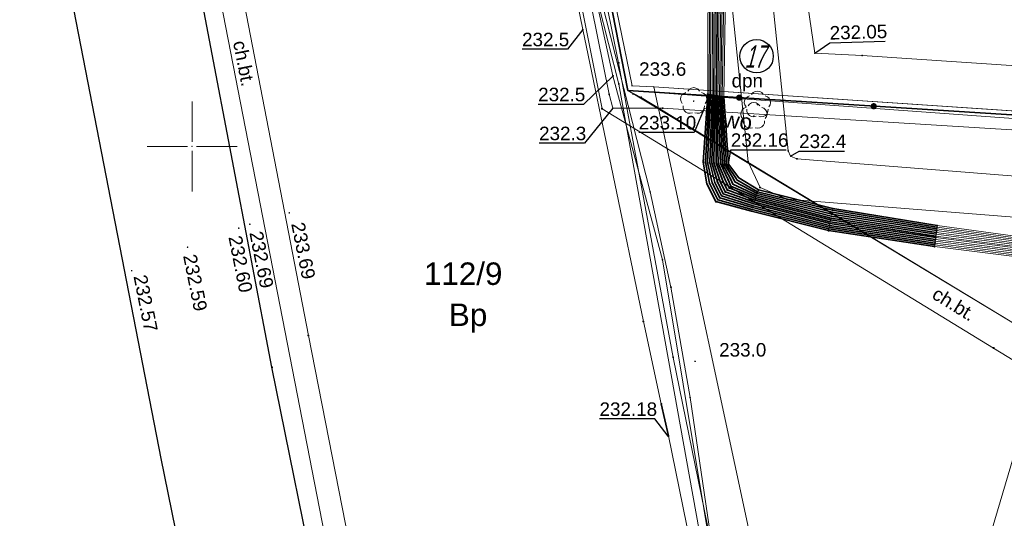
# Model space of a CAD drawing. Header units: metres. Extents: x 6603648 to 6604252, y 5739748 to 5740166.
# Tile 3 of 98: x 6603690 to 6603745, y 5739829 to 5739857. Entities that reach past the tile are written whole.
import ezdxf
from ezdxf.enums import TextEntityAlignment as Align

# ---------------------------------------------------------------- set-up
doc = ezdxf.new("R2010")
doc.units = ezdxf.units.M
doc.header["$PDSIZE"] = 0.75
doc.linetypes.add('ARK_LIN', pattern=[50, 50, 0])
doc.layers.get('0').update_dxf_attribs({"color": 252, "linetype": 'CONTINUOUS'})
for name, color, linetype, lineweight in [('GEPPGD', 252, 'CONTINUOUS', 18), ('GESDZI', 252, 'CONTINUOUS', 18), ('GESDZI_O', 252, 'CONTINUOUS', 18), ('GESUZY', 252, 'CONTINUOUS', 18), ('GESUZY_O', 252, 'CONTINUOUS', 18), ('GSLKOG', 252, 'CONTINUOUS', 35), ('GSLKOU', 252, 'CONTINUOUS', 18), ('GSLKRW', 252, 'CONTINUOUS', 25), ('GSPPRB', 252, 'CONTINUOUS', 18), ('GSPRDL', 252, 'CONTINUOUS', 18), ('GSPWPN', 252, 'CONTINUOUS', 13), ('GSPWPN_O', 252, 'CONTINUOUS', 13), ('GSPWPS', 252, 'CONTINUOUS', 13), ('GSPWPS_O', 252, 'CONTINUOUS', 13), ('GSSINN', 252, 'CONTINUOUS', 18), ('GSSKOD', 252, 'CONTINUOUS', 18), ('GSSKOD_O', 252, 'CONTINUOUS', 18), ('GULENN', 252, 'CONTINUOUS', 18), ('GULEOR', 252, 'CONTINUOUS', 35), ('GULESN', 252, 'CONTINUOUS', 18), ('GULEWN', 252, 'CONTINUOUS', 18), ('GULKSP', 252, 'CONTINUOUS', 18), ('GULWOP', 252, 'CONTINUOUS', 18), ('GULWOP_O', 252, 'CONTINUOUS', 18), ('GUPWNP_O', 252, 'CONTINUOUS', 18), ('GZLESN', 252, 'CONTINUOUS', 18), ('PKT_ARK', 252, 'ARK_LIN', 18)]:
    doc.layers.add(name, color=color, linetype=linetype, lineweight=lineweight)
for name, color, linetype in [('GUPESH', 252, 'CONTINUOUS'), ('GUPESH_O', 252, 'CONTINUOUS'), ('GUPWSH', 252, 'CONTINUOUS'), ('GUPWSH_O', 252, 'CONTINUOUS')]:
    doc.layers.add(name, color=color, linetype=linetype)
doc.styles.add('Arial', font='arial.ttf')
doc.styles.add('GEOS_050', font='GEOS_050', dxfattribs={"oblique": 15, "height": 2.5})

# ---------------------------------------------------------------- blocks, each defined once
blk = doc.blocks.new('GSPPRB0')
blk.add_lwpolyline([(-0.007955, 0.0225), (0.007955, 0.0225), (0.0225, 0.007955), (0.0225, -0.007955), (0.007955, -0.0225), (-0.007955, -0.0225), (-0.0225, -0.007955), (-0.0225, 0.007955)], close=True)
blk = doc.blocks.new('GSPWPS1')
blk.add_hatch(color=256).paths.add_polyline_path([(0, 0.045), (-0.011647, 0.043467), (-0.0225, 0.038971), (-0.03182, 0.03182), (-0.038971, 0.0225), (-0.043467, 0.011647), (-0.045, 0), (-0.043467, -0.011647), (-0.038971, -0.0225), (-0.03182, -0.03182), (-0.0225, -0.038971), (-0.011647, -0.043467), (0, -0.045), (0.011647, -0.043467), (0.0225, -0.038971), (0.03182, -0.03182), (0.038971, -0.0225), (0.043467, -0.011647), (0.045, 0), (0.043467, 0.011647), (0.038971, 0.0225), (0.03182, 0.03182), (0.0225, 0.038971), (0.011647, 0.043467)])
blk = doc.blocks.new('GUPESH1')
blk.add_hatch(color=256).paths.add_polyline_path([(0, 0.045), (-0.011647, 0.043467), (-0.0225, 0.038971), (-0.03182, 0.03182), (-0.038971, 0.0225), (-0.043467, 0.011647), (-0.045, 0), (-0.043467, -0.011647), (-0.038971, -0.0225), (-0.03182, -0.03182), (-0.0225, -0.038971), (-0.011647, -0.043467), (0, -0.045), (0.011647, -0.043467), (0.0225, -0.038971), (0.03182, -0.03182), (0.038971, -0.0225), (0.043467, -0.011647), (0.045, 0), (0.043467, 0.011647), (0.038971, 0.0225), (0.03182, 0.03182), (0.0225, 0.038971), (0.011647, 0.043467)])
blk = doc.blocks.new('GUPWSH1')
blk.add_hatch(color=256).paths.add_polyline_path([(0, 0.045), (-0.011647, 0.043467), (-0.0225, 0.038971), (-0.03182, 0.03182), (-0.038971, 0.0225), (-0.043467, 0.011647), (-0.045, 0), (-0.043467, -0.011647), (-0.038971, -0.0225), (-0.03182, -0.03182), (-0.0225, -0.038971), (-0.011647, -0.043467), (0, -0.045), (0.011647, -0.043467), (0.0225, -0.038971), (0.03182, -0.03182), (0.038971, -0.0225), (0.043467, -0.011647), (0.045, 0), (0.043467, 0.011647), (0.038971, 0.0225), (0.03182, 0.03182), (0.0225, 0.038971), (0.011647, 0.043467)])
blk = doc.blocks.new('GSPWPN1')
blk.add_hatch(color=256).paths.add_polyline_path([(0, 0.045), (-0.011647, 0.043467), (-0.0225, 0.038971), (-0.03182, 0.03182), (-0.038971, 0.0225), (-0.043467, 0.011647), (-0.045, 0), (-0.043467, -0.011647), (-0.038971, -0.0225), (-0.03182, -0.03182), (-0.0225, -0.038971), (-0.011647, -0.043467), (0, -0.045), (0.011647, -0.043467), (0.0225, -0.038971), (0.03182, -0.03182), (0.038971, -0.0225), (0.043467, -0.011647), (0.045, 0), (0.043467, 0.011647), (0.038971, 0.0225), (0.03182, 0.03182), (0.0225, 0.038971), (0.011647, 0.043467)])
blk = doc.blocks.new('GSPRDL1')
blk.add_hatch(color=256).paths.add_polyline_path([(-0.045, 0), (-0.042798, -0.013906), (-0.036406, -0.02645), (-0.02645, -0.036406), (-0.013906, -0.042798), (0, -0.045), (0.013906, -0.042798), (0.02645, -0.036406), (0.036406, -0.02645), (0.042798, -0.013906), (0.045, 0), (0.042798, 0.013906), (0.036406, 0.02645), (0.02645, 0.036406), (0.013906, 0.042798), (0, 0.045), (-0.013906, 0.042798), (-0.02645, 0.036406), (-0.036406, 0.02645), (-0.042798, 0.013906)])
for points in [[(-0.646351, 0.068773), (-0.677512, 0.194901), (-0.663766, 0.324092), (-0.606763, 0.440839), (-0.513345, 0.531129), (-0.394725, 0.584125), (-0.265141, 0.593465)], [(-0.134326, 0.635969), (-0.024001, 0.70458), (0.103115, 0.731429), (0.231763, 0.713292), (0.346501, 0.652348), (0.433559, 0.55591), (0.482485, 0.435555)], [(0.563333, 0.324277), (0.662679, 0.240553), (0.727494, 0.127956), (0.75, 0), (0.727494, -0.127956), (0.662679, -0.240553), (0.563333, -0.324277)], [(-0.265141, -0.593465), (-0.394725, -0.584125), (-0.513345, -0.531129), (-0.606763, -0.440839), (-0.663766, -0.324092), (-0.677512, -0.194901), (-0.646351, -0.068773)], [(0.482485, -0.435555), (0.433559, -0.55591), (0.346501, -0.652348), (0.231763, -0.713292), (0.103115, -0.731429), (-0.024001, -0.70458), (-0.134326, -0.635969)]]:
    blk.add_lwpolyline(points)
blk = doc.blocks.new('GEPPGD1_2')
blk.add_hatch(color=256).paths.add_polyline_path([(-0.045, 0), (-0.042798, -0.013906), (-0.036406, -0.02645), (-0.02645, -0.036406), (-0.013906, -0.042798), (0, -0.045), (0.013906, -0.042798), (0.02645, -0.036406), (0.036406, -0.02645), (0.042798, -0.013906), (0.045, 0), (0.042798, 0.013906), (0.036406, 0.02645), (0.02645, 0.036406), (0.013906, 0.042798), (0, 0.045), (-0.013906, 0.042798), (-0.02645, 0.036406), (-0.036406, 0.02645), (-0.042798, 0.013906)])
blk = doc.blocks.new('GSLKOG2')
blk.add_hatch(color=256).paths.add_polyline_path([(0, 0.175), (-0.045293, 0.169037), (-0.0875, 0.151554), (-0.123744, 0.123744), (-0.151554, 0.0875), (-0.169037, 0.045293), (-0.175, 0), (-0.169037, -0.045293), (-0.151554, -0.0875), (-0.123744, -0.123744), (-0.0875, -0.151554), (-0.045293, -0.169037), (0, -0.175), (0.045293, -0.169037), (0.0875, -0.151554), (0.123744, -0.123744), (0.151554, -0.0875), (0.169037, -0.045293), (0.175, 0), (0.169037, 0.045293), (0.151554, 0.0875), (0.123744, 0.123744), (0.0875, 0.151554), (0.045293, 0.169037)])
blk = doc.blocks.new('ASS_SYM', base_point=(826.5, 303.25))
at = {"layer": 'PKT_ARK'}
for p, q in [((826.5, 303.5), (826.5, 305.75)), ((826.25, 303.25), (824, 303.25)), ((826.5, 303), (826.5, 300.75)), ((826.75, 303.25), (829, 303.25))]:
    blk.add_line(p, q, dxfattribs=at)
blk.add_point((826.5, 303.25), dxfattribs=at)
blk.add_point((826.5, 303.25), dxfattribs=at)

msp = doc.modelspace()

# ---------------------------------------------------------------- linework, layer by layer
msp.add_circle((6603731.414, 5739855.018), 0.928)
at = {"layer": 'GESDZI'}
for p, q in [((6603724.48, 5739853.38), (6603720.73, 5739871.73)), ((6603725.69, 5739853.31), (6603724.48, 5739853.38)), ((6603776.95, 5739849.89), (6603725.69, 5739853.31))]:
    msp.add_line(p, q, dxfattribs=at)
msp.add_lwpolyline([(6603691.714, 5739863.768), (6603701.39, 5739966.18), (6603701.42, 5739966.51), (6603703.13, 5739958.06), (6603719.27, 5739878.71), (6603720.73, 5739871.73), (6603724.48, 5739853.38), (6603725.69, 5739853.31), (6603731.69, 5739825.4), (6603774.38, 5739822.29), (6603774.166, 5739819.991)], dxfattribs=at)
msp.add_lwpolyline([(6603776.95, 5739849.89), (6603774.38, 5739822.29), (6603731.69, 5739825.4), (6603725.69, 5739853.31)], close=True, dxfattribs=at)
at = {"layer": 'GESUZY'}
for points in [[(6604062.77, 5739830.84), (6604014.55, 5739834.06), (6603991.05, 5739835.63), (6603918.87, 5739840.43), (6603844.12, 5739845.41), (6603776.95, 5739849.89), (6603725.69, 5739853.31), (6603724.48, 5739853.38), (6603720.73, 5739871.73), (6603719.27, 5739878.71), (6603703.13, 5739958.06), (6603701.42, 5739966.51), (6603692.92, 5740008.31)], [(6603691.714, 5739863.768), (6603701.39, 5739966.18), (6603701.42, 5739966.51), (6603703.13, 5739958.06), (6603719.27, 5739878.71), (6603720.73, 5739871.73), (6603724.48, 5739853.38), (6603725.69, 5739853.31), (6603776.95, 5739849.89), (6603844.12, 5739845.41), (6603918.87, 5739840.43), (6603991.05, 5739835.63), (6604014.55, 5739834.06), (6604062.77, 5739830.84)]]:
    msp.add_lwpolyline(points, dxfattribs=at)
at = {"layer": 'GSLKOG'}
for p, q in [((6603721.596, 5739866.757), (6603724.24, 5739853.107)), ((6603724.24, 5739853.107), (6603796.53, 5739848.52))]:
    msp.add_line(p, q, dxfattribs=at)
at = {"layer": 'GSLKOU'}
msp.add_lwpolyline([(6603702.138, 5739861.915), (6603706.468, 5739839.489)], dxfattribs=at)
at = {"layer": 'GSLKRW'}
msp.add_lwpolyline([(6603719.265, 5739878.713), (6603701.51, 5739875.39), (6603700.52, 5739875.11), (6603697.32, 5739874.46), (6603690.404, 5739872.913), (6603693.287, 5739858.219), (6603698.253, 5739832.654), (6603699.88, 5739824.731)], dxfattribs=at)
msp.add_lwpolyline([(6603707.158, 5739824.31), (6603704.443, 5739837.718), (6603699.916, 5739861.472, -0.060227), (6603699.935, 5739863.022, -0.022922), (6603700.146, 5739864.007, -0.039829), (6603700.598, 5739865.366, -0.044587), (6603701.176, 5739866.498, -0.056823), (6603702.034, 5739867.605, -0.038015), (6603702.988, 5739868.404, -0.033525), (6603704.085, 5739869.066, -0.041009), (6603708.166, 5739870.578)], format="xyb", dxfattribs=at)
at = {"layer": 'GSSINN'}
msp.add_lwpolyline([(6603972.098, 5739806.801), (6603972.05, 5739831.15), (6603982.629, 5739831.21), (6603960.637, 5739833.057), (6603941.132, 5739834.117), (6603860.76, 5739838.748), (6603853.392, 5739836.62), (6603841.871, 5739836.52), (6603830.22, 5739845.418), (6603724.24, 5739853.107), (6603745.53, 5739840.28), (6603754.26, 5739834.86), (6603760.645, 5739829.992), (6603771.135, 5739820.193)], dxfattribs=at)
at = {"layer": 'GSSKOD'}
msp.add_lwpolyline([(6603709.474, 5739824.176), (6603706.468, 5739839.489), (6603702.138, 5739861.915, -0.097882), (6603702.264, 5739863.574, -0.054065), (6603702.924, 5739864.944, -0.061597), (6603703.839, 5739866.117, -0.078536), (6603704.944, 5739866.989, -0.075604), (6603706.656, 5739867.568), (6603720.835, 5739870.552), (6603720.488, 5739872.7), (6603708.166, 5739870.578), (6603705.156, 5739869.538), (6603704.085, 5739869.066), (6603702.988, 5739868.404, 0.050454), (6603702.034, 5739867.605, 0.049181), (6603701.176, 5739866.498, 0.035308), (6603700.598, 5739865.366, 0.032644), (6603700.146, 5739864.007, 0.099472), (6603699.916, 5739861.472), (6603704.443, 5739837.718), (6603707.158, 5739824.31)], format="xyb", dxfattribs=at)
for points in [[(6603724.99, 5739852.73), (6603724.24, 5739853.107), (6603721.596, 5739866.757), (6603720.835, 5739870.552), (6603719.206, 5739870.199)], [(6603719.206, 5739870.199), (6603722.81, 5739852.1)], [(6603724.99, 5739852.73), (6603745.53, 5739840.28), (6603754.26, 5739834.86)], [(6603753.96, 5739833.08), (6603744.6, 5739838.79), (6603722.81, 5739852.1)]]:
    msp.add_lwpolyline(points, dxfattribs=at)
at = {"layer": 'GULENN'}
for points in [[(6603730.49, 5739869.418), (6603728.881, 5739869.101), (6603730.941, 5739849.152), (6603731.604, 5739847.712), (6603733.107, 5739847.072), (6603824.622, 5739839.812)], [(6603824.896, 5739842.077), (6603733.658, 5739849.315), (6603733.307, 5739849.465), (6603733.171, 5739849.761), (6603731.118, 5739869.541), (6603730.49, 5739869.418)]]:
    msp.add_lwpolyline(points, dxfattribs=at)
at = {"layer": 'GULEOR'}
for points in [[(6603728.69, 5739852.9), (6603728.44, 5739849.13), (6603728.64, 5739847.92), (6603729.15, 5739846.93), (6603731.13, 5739846.4), (6603735.42, 5739845.32), (6603741.31, 5739844.43)], [(6603741.33, 5739844.53), (6603735.43, 5739845.41), (6603731.16, 5739846.49), (6603729.25, 5739847.04), (6603728.79, 5739847.95), (6603728.56, 5739849.12), (6603728.77, 5739852.88)], [(6603728.85, 5739852.87), (6603728.68, 5739849.11), (6603728.94, 5739847.97), (6603729.36, 5739847.15), (6603731.19, 5739846.6), (6603735.45, 5739845.51), (6603741.34, 5739844.63)], [(6603741.35, 5739844.73), (6603735.47, 5739845.61), (6603731.22, 5739846.7), (6603729.46, 5739847.26), (6603729.09, 5739848), (6603728.8, 5739849.1), (6603728.93, 5739852.86)], [(6603729.01, 5739852.84), (6603728.92, 5739849.09), (6603729.23, 5739848.03), (6603729.56, 5739847.36), (6603731.26, 5739846.81), (6603735.49, 5739845.71), (6603741.36, 5739844.83)], [(6603741.38, 5739844.93), (6603735.51, 5739845.81), (6603731.29, 5739846.91), (6603729.67, 5739847.47), (6603729.38, 5739848.06), (6603729.04, 5739849.08), (6603729.09, 5739852.83)], [(6603741.39, 5739845.02), (6603735.53, 5739845.91), (6603731.32, 5739847.01), (6603729.77, 5739847.58), (6603729.53, 5739848.08), (6603729.16, 5739849.07), (6603729.17, 5739852.82)], [(6603729.18, 5739852.82), (6603729.28, 5739849.06), (6603729.68, 5739848.11), (6603729.88, 5739847.69), (6603731.35, 5739847.1), (6603735.55, 5739846.01), (6603741.4, 5739845.12)], [(6603741.41, 5739845.22), (6603735.57, 5739846.12), (6603731.38, 5739847.2), (6603729.98, 5739847.8), (6603729.82, 5739848.14), (6603729.4, 5739849.05), (6603729.26, 5739852.8)], [(6603741.43, 5739845.32), (6603735.59, 5739846.23), (6603731.41, 5739847.29), (6603730.09, 5739847.91), (6603729.97, 5739848.17), (6603729.51, 5739849.04), (6603729.34, 5739852.79)], [(6603729.42, 5739852.78), (6603729.62, 5739849.03), (6603730.12, 5739848.2), (6603730.2, 5739848.03), (6603731.44, 5739847.39), (6603735.61, 5739846.35), (6603741.44, 5739845.42)], [(6603741.45, 5739845.51), (6603735.63, 5739846.46), (6603731.47, 5739847.48), (6603730.31, 5739848.14), (6603730.27, 5739848.22), (6603729.73, 5739849.02), (6603729.5, 5739852.76)], [(6603729.58, 5739852.75), (6603729.85, 5739849.01), (6603730.42, 5739848.25), (6603731.51, 5739847.58), (6603735.65, 5739846.55), (6603741.46, 5739845.6)], [(6603726.5, 5739833.9), (6603726.11, 5739835.69)]]:
    msp.add_lwpolyline(points, dxfattribs=at)
at = {"layer": 'GULESN'}
for points in [[(6603729.627, 5739822.959), (6603726.18, 5739843.7), (6603723.42, 5739853.93), (6603719.81, 5739870.44), (6603718.15, 5739879.17), (6603713.29, 5739902.54), (6603709.8, 5739920.3), (6603705.4, 5739942.46), (6603700.28, 5739965.48), (6603695.5, 5739990.24)], [(6603728.65, 5739823.024), (6603728.51, 5739824.09), (6603726.5, 5739833.9), (6603726.11, 5739835.69), (6603725.11, 5739840.27), (6603721.74, 5739856.5), (6603719.23, 5739868.71), (6603717.1, 5739879.53), (6603716.55, 5739883.35), (6603712.06, 5739905.56), (6603707.87, 5739926.33), (6603703.66, 5739947.11), (6603698.6, 5739971.8), (6603695.46, 5739988.24)], [(6603709.4, 5739972.99), (6603709.29, 5739971.96), (6603705.71, 5739966.64), (6603704.77, 5739966.01), (6603704.36, 5739964.92), (6603707.41, 5739949.88), (6603712.67, 5739926.24), (6603720.21, 5739892.26), (6603720.2, 5739889.69), (6603721.02, 5739885.33), (6603727.42, 5739871.06), (6603727.91, 5739867.5), (6603728.72, 5739861.95), (6603728.69, 5739852.9), (6603728.44, 5739849.13), (6603728.64, 5739847.92), (6603729.15, 5739846.93), (6603731.13, 5739846.4), (6603735.42, 5739845.32), (6603741.31, 5739844.43), (6603759.85, 5739842.12)], [(6603709.54, 5739973.06), (6603709.42, 5739971.89), (6603705.83, 5739966.56), (6603704.88, 5739965.96), (6603704.46, 5739964.92), (6603707.5, 5739949.9), (6603712.76, 5739926.26), (6603720.29, 5739892.27), (6603720.33, 5739889.69), (6603721.18, 5739885.37), (6603727.57, 5739871.13), (6603728.06, 5739867.52), (6603728.8, 5739861.95), (6603728.77, 5739852.88), (6603728.56, 5739849.12), (6603728.79, 5739847.95), (6603729.25, 5739847.04), (6603731.16, 5739846.49), (6603735.43, 5739845.41), (6603741.33, 5739844.53), (6603759.86, 5739842.2)], [(6603709.97, 5739973.28), (6603709.8, 5739971.71), (6603706.18, 5739966.33), (6603705.23, 5739965.82), (6603704.76, 5739964.9), (6603707.76, 5739949.95), (6603712.85, 5739926.27), (6603720.37, 5739892.29), (6603720.46, 5739889.68), (6603721.33, 5739885.41), (6603727.71, 5739871.19), (6603728.21, 5739867.54), (6603728.89, 5739861.95), (6603728.85, 5739852.87), (6603728.68, 5739849.11), (6603728.94, 5739847.97), (6603729.36, 5739847.15), (6603731.19, 5739846.6), (6603735.45, 5739845.51), (6603741.34, 5739844.63), (6603759.87, 5739842.28)], [(6603710.12, 5739973.35), (6603709.92, 5739971.65), (6603706.29, 5739966.25), (6603705.34, 5739965.77), (6603704.86, 5739964.9), (6603707.86, 5739949.97), (6603712.94, 5739926.29), (6603720.45, 5739892.3), (6603720.59, 5739889.68), (6603721.49, 5739885.45), (6603727.86, 5739871.26), (6603728.36, 5739867.56), (6603728.97, 5739861.95), (6603728.93, 5739852.86), (6603728.8, 5739849.1), (6603729.09, 5739848), (6603729.46, 5739847.26), (6603731.22, 5739846.7), (6603735.47, 5739845.61), (6603741.35, 5739844.73), (6603759.87, 5739842.36)], [(6603710.26, 5739973.42), (6603710.05, 5739971.58), (6603706.41, 5739966.17), (6603705.46, 5739965.72), (6603704.96, 5739964.9), (6603707.95, 5739949.99), (6603713.02, 5739926.3), (6603720.53, 5739892.31), (6603720.72, 5739889.67), (6603721.64, 5739885.48), (6603728, 5739871.32), (6603728.51, 5739867.57), (6603729.06, 5739861.94), (6603729.01, 5739852.84), (6603728.92, 5739849.09), (6603729.23, 5739848.03), (6603729.56, 5739847.36), (6603731.26, 5739846.81), (6603735.49, 5739845.71), (6603741.36, 5739844.83), (6603759.88, 5739842.44)], [(6603705.06, 5739964.89), (6603708.05, 5739950.01), (6603713.11, 5739926.32), (6603720.6, 5739892.32), (6603720.85, 5739889.67), (6603721.8, 5739885.52), (6603728.15, 5739871.39), (6603728.66, 5739867.59), (6603729.14, 5739861.94), (6603729.09, 5739852.83), (6603729.04, 5739849.08), (6603729.38, 5739848.06), (6603729.67, 5739847.47), (6603731.29, 5739846.91), (6603735.51, 5739845.81), (6603741.38, 5739844.93), (6603759.89, 5739842.52)], [(6603705.36, 5739964.88), (6603708.32, 5739950.07), (6603713.37, 5739926.36), (6603720.68, 5739892.34), (6603720.98, 5739889.66), (6603721.95, 5739885.56), (6603728.3, 5739871.45), (6603728.81, 5739867.61), (6603729.23, 5739861.94), (6603729.17, 5739852.82), (6603729.16, 5739849.07), (6603729.53, 5739848.08), (6603729.77, 5739847.58), (6603731.32, 5739847.01), (6603735.53, 5739845.91), (6603741.39, 5739845.02), (6603759.9, 5739842.6)], [(6603705.45, 5739964.88), (6603708.41, 5739950.09), (6603713.46, 5739926.38), (6603720.76, 5739892.35), (6603721.11, 5739889.66), (6603722.11, 5739885.6), (6603728.44, 5739871.52), (6603728.95, 5739867.63), (6603729.31, 5739861.94), (6603729.18, 5739852.82), (6603729.28, 5739849.06), (6603729.68, 5739848.11), (6603729.88, 5739847.69), (6603731.35, 5739847.1), (6603735.55, 5739846.01), (6603741.4, 5739845.12), (6603759.9, 5739842.68)], [(6603705.55, 5739964.87), (6603708.5, 5739950.11), (6603713.54, 5739926.39), (6603720.84, 5739892.36), (6603721.24, 5739889.65), (6603722.27, 5739885.64), (6603728.6, 5739871.59), (6603729.1, 5739867.65), (6603729.39, 5739861.94), (6603729.26, 5739852.8), (6603729.4, 5739849.05), (6603729.82, 5739848.14), (6603729.98, 5739847.8), (6603731.38, 5739847.2), (6603735.57, 5739846.12), (6603741.41, 5739845.22), (6603759.91, 5739842.76)], [(6603705.64, 5739964.87), (6603708.58, 5739950.13), (6603713.63, 5739926.41), (6603720.92, 5739892.37), (6603721.37, 5739889.65), (6603722.44, 5739885.68), (6603728.75, 5739871.66), (6603729.25, 5739867.67), (6603729.48, 5739861.93), (6603729.34, 5739852.79), (6603729.51, 5739849.04), (6603729.97, 5739848.17), (6603730.09, 5739847.91), (6603731.41, 5739847.29), (6603735.59, 5739846.23), (6603741.43, 5739845.32), (6603759.92, 5739842.84)], [(6603705.74, 5739964.87), (6603708.67, 5739950.14), (6603713.7, 5739926.42), (6603721, 5739892.39), (6603721.5, 5739889.64), (6603722.6, 5739885.72), (6603728.91, 5739871.73), (6603729.4, 5739867.68), (6603729.56, 5739861.93), (6603729.42, 5739852.78), (6603729.62, 5739849.03), (6603730.12, 5739848.2), (6603730.2, 5739848.03), (6603731.44, 5739847.39), (6603735.61, 5739846.35), (6603741.44, 5739845.42), (6603759.93, 5739842.92)], [(6603705.83, 5739964.86), (6603708.77, 5739950.16), (6603713.78, 5739926.44), (6603721.1, 5739892.4), (6603721.63, 5739889.64), (6603722.76, 5739885.76), (6603729.05, 5739871.79), (6603729.55, 5739867.7), (6603729.65, 5739861.93), (6603729.5, 5739852.76), (6603729.73, 5739849.02), (6603730.27, 5739848.22), (6603730.31, 5739848.14), (6603731.47, 5739847.48), (6603735.63, 5739846.46), (6603741.45, 5739845.51), (6603759.93, 5739843)], [(6603705.93, 5739964.86), (6603708.89, 5739950.19), (6603713.86, 5739926.45), (6603721.2, 5739892.42), (6603721.77, 5739889.63), (6603722.92, 5739885.8), (6603729.21, 5739871.86), (6603729.67, 5739867.72), (6603729.74, 5739861.93), (6603729.58, 5739852.75), (6603729.85, 5739849.01), (6603730.42, 5739848.25), (6603731.51, 5739847.58), (6603735.65, 5739846.55), (6603741.46, 5739845.6), (6603759.94, 5739843.08), (6603778.41, 5739842.44), (6603792.65, 5739841.57), (6603796.97, 5739841.31), (6603799.03, 5739841.2), (6603828.3, 5739838.36), (6603832.88, 5739837.85), (6603859.08, 5739836.24), (6603882.48, 5739834.59)]]:
    msp.add_lwpolyline(points, dxfattribs=at)
at = {"layer": 'GULEWN'}
for points in [[(6604053.491, 5739830.206), (6604029.54, 5739831.784), (6604023.545, 5739832.079), (6604003.586, 5739833.394), (6603931.654, 5739838.435), (6603858.642, 5739843.848), (6603791.067, 5739848.102), (6603726.181, 5739852.128), (6603723.418, 5739852.125), (6603723.211, 5739852.899), (6603721.578, 5739860.987), (6603719.529, 5739871.388), (6603718.105, 5739878.446), (6603715.641, 5739890.395), (6603709.655, 5739919.794), (6603704.796, 5739949.42), (6603697.83, 5739978.621), (6603695.5, 5739990.24), (6603694.86, 5739993.48), (6603695.43, 5739994.26), (6603696.66, 5739994.54), (6603696.88, 5739994.59)], [(6603729.898, 5739822.941), (6603726.77, 5739838.271), (6603723.734, 5739854.652), (6603721.442, 5739865.946), (6603719.997, 5739871.658)], [(6603729.644, 5739822.958), (6603727.713, 5739836.04), (6603726.645, 5739842.179), (6603725.488, 5739847.476), (6603722.791, 5739858.028), (6603719.997, 5739871.658)]]:
    msp.add_lwpolyline(points, dxfattribs=at)
at = {"layer": 'GULKSP'}
msp.add_lwpolyline([(6603742.558, 5739822.097), (6603752.492, 5739855.65), (6603764.434, 5739889.248), (6603768.678, 5739901.106)], dxfattribs=at)
at = {"layer": 'GULWOP'}
for points in [[(6603825.656, 5739849.078), (6603769.366, 5739852.901), (6603737.285, 5739855.059), (6603734.65, 5739855.19), (6603732.727, 5739868.33), (6603732.589, 5739869.247), (6603724.96, 5739921.24), (6603723.88, 5739928.79), (6603745.201, 5739960.057)], [(6603728.5, 5739852.11), (6603729.58, 5739851.99)]]:
    msp.add_lwpolyline(points, dxfattribs=at)
at = {"layer": 'GUPESH_O', "flags": 128}
for points in [[(6603721.742, 5739856.504), (6603720.881, 5739855.401), (6603718.361, 5739855.401)], [(6603723.431, 5739853.929), (6603721.777, 5739852.341), (6603719.257, 5739852.341)], [(6603723.418, 5739852.125), (6603721.828, 5739850.177), (6603719.308, 5739850.177)], [(6603729.85, 5739849.01), (6603729.978, 5739849.807), (6603733.058, 5739849.807)], [(6603733.307, 5739849.465), (6603733.779, 5739849.738), (6603736.299, 5739849.738)], [(6603726.498, 5739833.892), (6603725.751, 5739834.844), (6603722.671, 5739834.844)]]:
    msp.add_lwpolyline(points, dxfattribs=at)
at = {"layer": 'GUPWSH_O', "flags": 128}
for points in [[(6603734.651, 5739855.186), (6603735.494, 5739855.767), (6603738.572, 5739855.856)], [(6603728.5, 5739852.11), (6603727.929, 5739850.774), (6603724.849, 5739850.774)]]:
    msp.add_lwpolyline(points, dxfattribs=at)
at = {"layer": 'GZLESN'}
for points in [[(6603708.175, 5739824.251), (6603700.91, 5739861.58), (6603700.88, 5739862.23), (6603700.92, 5739862.87), (6603701.01, 5739863.32), (6603701.11, 5739863.75), (6603701.29, 5739864.37), (6603701.52, 5739864.98), (6603701.75, 5739865.49), (6603702.03, 5739865.98), (6603702.36, 5739866.46), (6603702.74, 5739866.9), (6603703.14, 5739867.26), (6603703.57, 5739867.59), (6603704.04, 5739867.89), (6603704.53, 5739868.17), (6603706.45, 5739868.97), (6603708.44, 5739869.62), (6603716.34, 5739871.08), (6603692.59, 5739991.74), (6603697.34, 5739992.67), (6603697.48, 5739993.96)], [(6603721.043, 5739866.333), (6603722.6, 5739857.98), (6603723.75, 5739853.47), (6603729.237, 5739822.985)]]:
    msp.add_lwpolyline(points, dxfattribs=at)

# ---------------------------------------------------------------- block references
at = {"layer": 'GEPPGD', "rotation": 90}
for p in [(6603724.48, 5739853.38), (6603725.69, 5739853.31)]:
    msp.add_blockref('GEPPGD1_2', p, dxfattribs=at)
at = {"layer": 'GSLKOG', "rotation": 356.3691169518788}
for p in [(6603730.445, 5739852.713), (6603730.445, 5739852.713), (6603737.93, 5739852.238), (6603737.93, 5739852.238)]:
    msp.add_blockref('GSLKOG2', p, dxfattribs=at)
at = {"layer": 'GSPPRB', "rotation": 90}
for p in [(6603721.74, 5739856.5), (6603723.734, 5739854.652), (6603737.285, 5739855.059), (6603723.42, 5739853.93), (6603723.75, 5739853.47), (6603723.211, 5739852.899), (6603724.99, 5739852.73), (6603728.69, 5739852.9), (6603728.77, 5739852.88), (6603728.85, 5739852.87), (6603728.93, 5739852.86), (6603729.01, 5739852.84), (6603729.09, 5739852.83), (6603729.17, 5739852.82), (6603729.18, 5739852.82), (6603729.26, 5739852.8), (6603729.34, 5739852.79), (6603729.42, 5739852.78), (6603729.5, 5739852.76), (6603729.58, 5739852.75), (6603722.81, 5739852.1), (6603726.181, 5739852.128), (6603733.171, 5739849.761), (6603728.44, 5739849.13), (6603728.56, 5739849.12), (6603728.68, 5739849.11), (6603730.941, 5739849.152), (6603733.658, 5739849.315), (6603728.8, 5739849.1), (6603728.92, 5739849.09), (6603729.04, 5739849.08), (6603729.16, 5739849.07), (6603729.28, 5739849.06), (6603729.4, 5739849.05), (6603729.51, 5739849.04), (6603729.62, 5739849.03), (6603729.73, 5739849.02), (6603729.85, 5739849.01), (6603729.23, 5739848.03), (6603729.38, 5739848.06), (6603729.53, 5739848.08), (6603729.68, 5739848.11), (6603729.82, 5739848.14), (6603729.97, 5739848.17), (6603730.12, 5739848.2), (6603730.2, 5739848.03), (6603730.27, 5739848.22), (6603730.31, 5739848.14), (6603730.42, 5739848.25), (6603725.488, 5739847.476), (6603728.64, 5739847.92), (6603728.79, 5739847.95), (6603728.94, 5739847.97), (6603729.09, 5739848), (6603729.67, 5739847.47), (6603729.77, 5739847.58), (6603729.88, 5739847.69), (6603729.98, 5739847.8), (6603730.09, 5739847.91), (6603731.47, 5739847.48), (6603731.51, 5739847.58), (6603731.604, 5739847.712), (6603729.15, 5739846.93), (6603729.25, 5739847.04), (6603729.36, 5739847.15), (6603729.46, 5739847.26), (6603729.56, 5739847.36), (6603731.32, 5739847.01), (6603731.35, 5739847.1), (6603731.38, 5739847.2), (6603731.41, 5739847.29), (6603731.44, 5739847.39), (6603733.107, 5739847.072), (6603731.13, 5739846.4), (6603731.16, 5739846.49), (6603731.19, 5739846.6), (6603731.22, 5739846.7), (6603731.26, 5739846.81), (6603731.29, 5739846.91), (6603735.63, 5739846.46), (6603735.65, 5739846.55), (6603735.53, 5739845.91), (6603735.55, 5739846.01), (6603735.57, 5739846.12), (6603735.59, 5739846.23), (6603735.61, 5739846.35), (6603735.42, 5739845.32), (6603735.43, 5739845.41), (6603735.45, 5739845.51), (6603735.47, 5739845.61), (6603735.49, 5739845.71), (6603735.51, 5739845.81), (6603741.43, 5739845.32), (6603741.44, 5739845.42), (6603741.45, 5739845.51), (6603741.46, 5739845.6), (6603741.35, 5739844.73), (6603741.36, 5739844.83), (6603741.38, 5739844.93), (6603741.39, 5739845.02), (6603741.4, 5739845.12), (6603741.41, 5739845.22), (6603741.31, 5739844.43), (6603741.33, 5739844.53), (6603741.34, 5739844.63), (6603726.18, 5739843.7), (6603726.645, 5739842.179), (6603725.11, 5739840.27), (6603706.468, 5739839.489), (6603744.6, 5739838.79), (6603726.77, 5739838.271), (6603704.443, 5739837.718), (6603727.713, 5739836.04), (6603726.11, 5739835.69), (6603726.5, 5739833.9)]:
    msp.add_blockref('GSPPRB0', p, dxfattribs=at)
at = {"layer": 'GSPRDL', "rotation": 90}
for p in [(6603727.91, 5739852.52), (6603731.46, 5739852.33), (6603731.26, 5739851.69)]:
    msp.add_blockref('GSPRDL1', p, dxfattribs=at)
at = {"layer": 'GSPWPN', "rotation": 90}
for p in [(6603724.54, 5739852.91), (6603727.99, 5739838.05)]:
    msp.add_blockref('GSPWPN1', p, dxfattribs=at)
at = {"layer": 'GSPWPS', "rotation": 90}
for p in [(6603705.407, 5739846.305), (6603702.594, 5739845.455), (6603703.211, 5739845.674), (6603699.75, 5739844.398), (6603696.634, 5739843.094)]:
    msp.add_blockref('GSPWPS1', p, dxfattribs=at)
at = {"layer": 'GUPESH', "rotation": 90}
for p in [(6603721.74, 5739856.5), (6603723.42, 5739853.93), (6603728.69, 5739852.9), (6603728.77, 5739852.88), (6603728.85, 5739852.87), (6603728.93, 5739852.86), (6603729.01, 5739852.84), (6603729.09, 5739852.83), (6603729.17, 5739852.82), (6603729.18, 5739852.82), (6603729.26, 5739852.8), (6603729.34, 5739852.79), (6603729.42, 5739852.78), (6603729.5, 5739852.76), (6603729.58, 5739852.75), (6603723.418, 5739852.125), (6603728.56, 5739849.12), (6603728.68, 5739849.11), (6603728.8, 5739849.1), (6603728.92, 5739849.09), (6603733.307, 5739849.465), (6603729.04, 5739849.08), (6603729.16, 5739849.07), (6603729.28, 5739849.06), (6603729.4, 5739849.05), (6603729.51, 5739849.04), (6603729.62, 5739849.03), (6603729.73, 5739849.02), (6603729.85, 5739849.01), (6603731.47, 5739847.48), (6603731.51, 5739847.58), (6603731.29, 5739846.91), (6603731.32, 5739847.01), (6603731.35, 5739847.1), (6603731.38, 5739847.2), (6603731.41, 5739847.29), (6603731.44, 5739847.39), (6603731.13, 5739846.4), (6603731.16, 5739846.49), (6603731.19, 5739846.6), (6603731.22, 5739846.7), (6603731.26, 5739846.81), (6603735.61, 5739846.35), (6603735.63, 5739846.46), (6603735.65, 5739846.55), (6603735.51, 5739845.81), (6603735.53, 5739845.91), (6603735.55, 5739846.01), (6603735.57, 5739846.12), (6603735.59, 5739846.23), (6603735.42, 5739845.32), (6603735.43, 5739845.41), (6603735.45, 5739845.51), (6603735.47, 5739845.61), (6603735.49, 5739845.71), (6603741.43, 5739845.32), (6603741.44, 5739845.42), (6603741.45, 5739845.51), (6603741.46, 5739845.6), (6603741.35, 5739844.73), (6603741.36, 5739844.83), (6603741.38, 5739844.93), (6603741.39, 5739845.02), (6603741.4, 5739845.12), (6603741.41, 5739845.22), (6603741.31, 5739844.43), (6603741.33, 5739844.53), (6603741.34, 5739844.63), (6603725.11, 5739840.27), (6603726.11, 5739835.69), (6603726.5, 5739833.9)]:
    msp.add_blockref('GUPESH1', p, dxfattribs=at)
at = {"layer": 'GUPWSH', "rotation": 90}
for p in [(6603734.651, 5739855.186), (6603737.285, 5739855.059), (6603728.5, 5739852.11), (6603729.58, 5739851.99)]:
    msp.add_blockref('GUPWSH1', p, dxfattribs=at)
at = {"layer": 'PKT_ARK'}
msp.add_blockref('ASS_SYM', (6603700, 5739850), dxfattribs=at)

# ---------------------------------------------------------------- texts
at = {"style": 'GEOS_050', "oblique": 15, "width": 0.6}
msp.add_text('17', height=1.25, rotation=360, dxfattribs=at).set_placement((6603730.742, 5739854.374))
at = {"layer": 'GESDZI_O', "style": 'Arial'}
msp.add_text('112/9', height=1.25, rotation=360, dxfattribs=at).set_placement((6603715.083, 5739842.299), align=Align.CENTER)
at = {"layer": 'GESUZY_O', "style": 'Arial'}
msp.add_text('Bp', height=1.25, rotation=360, dxfattribs=at).set_placement((6603715.357, 5739840.015), align=Align.CENTER)
at = {"layer": 'GSPWPN_O', "style": 'Arial'}
for s, p in [('233.6', (6603724.875, 5739853.928)), ('233.0', (6603729.329, 5739838.316))]:
    msp.add_text(s, height=0.75, rotation=360, dxfattribs=at).set_placement(p)
at = {"layer": 'GSPWPS_O', "style": 'Arial'}
for s, p in [('233.69', (6603705.51, 5739845.701)), ('232.60', (6603702.017, 5739844.961)), ('232.69', (6603703.183, 5739845.201)), ('232.59', (6603699.495, 5739843.923)), ('232.57', (6603696.735, 5739842.778))]:
    msp.add_text(s, height=0.75, rotation=281.2702, dxfattribs=at).set_placement(p)
at = {"layer": 'GSSKOD_O', "style": 'Arial'}
for rotation, p in [(281.0989, (6603702.517, 5739854.546)), (328.166, (6603742.198, 5739840.92))]:
    msp.add_text('ch.bt.', height=0.75, rotation=rotation, dxfattribs=at).set_placement(p, align=Align.CENTER)
at = {"layer": 'GULWOP_O', "style": 'Arial'}
msp.add_text('wo', height=0.9, rotation=353.6598, dxfattribs=at).set_placement((6603730.316, 5739850.98), align=Align.CENTER)
at = {"layer": 'GUPESH_O', "style": 'Arial'}
for s, p in [('232.5', (6603718.361, 5739855.573)), ('232.5', (6603719.257, 5739852.513)), ('232.3', (6603719.308, 5739850.349)), ('232.16', (6603729.978, 5739849.979)), ('232.4', (6603733.779, 5739849.91)), ('232.18', (6603722.671, 5739835.016))]:
    msp.add_text(s, height=0.75, rotation=360, dxfattribs=at).set_placement(p)
at = {"layer": 'GUPWNP_O', "style": 'Arial'}
msp.add_text('dpn', height=0.75, rotation=360, dxfattribs=at).set_placement((6603731.768, 5739853.283), align=Align.RIGHT)
at = {"layer": 'GUPWSH_O', "style": 'Arial'}
for s, rotation, p in [('232.05', 1.6553, (6603735.489, 5739855.939)), ('233.10', 360, (6603724.849, 5739850.946))]:
    msp.add_text(s, height=0.75, rotation=rotation, dxfattribs=at).set_placement(p)

doc.saveas('drawing.dxf')
